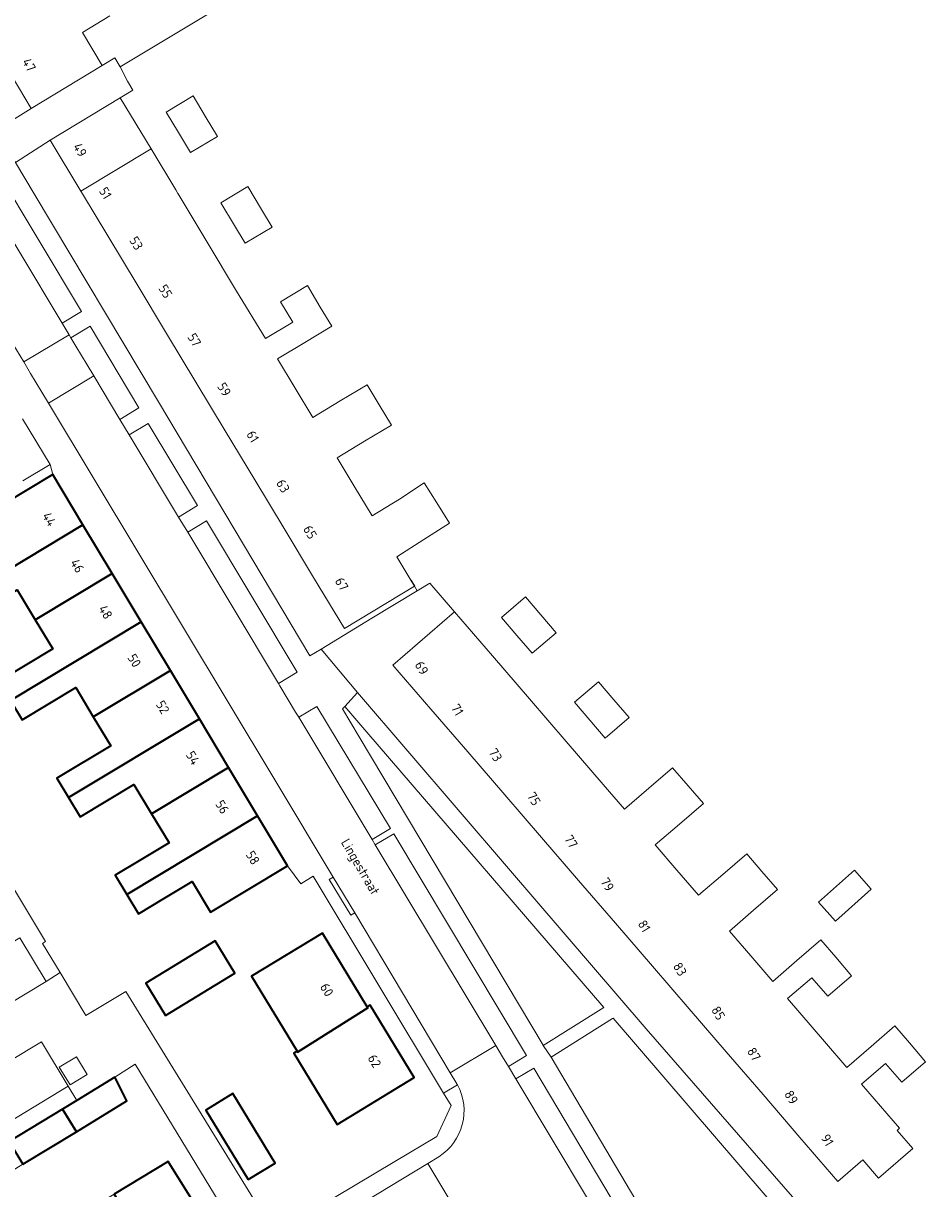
# Model space of a CAD drawing. Header units: metres. Extents: x 129909 to 134295, y 430065 to 433784.
# Tile 14 of 21: x 134209 to 134295, y 432905 to 433016. Entities that reach past the tile are written whole.
import ezdxf
from ezdxf.enums import TextEntityAlignment as Align

# ---------------------------------------------------------------- set-up
doc = ezdxf.new("R2010")
doc.units = ezdxf.units.M
doc.layers.add('4101', color=8, linetype='Continuous')
for name, color, linetype, lineweight in [('B-XX-OG-BEBOUWING-GV', 7, 'Continuous', 35), ('B-XX-OG-BEBOUWING-T18', 10, 'Continuous', 18), ('B-XX-OG-TERREIN_CULTUURSCHEIDING-GV', 7, 'Continuous', 18), ('B-XX-OG-TOPOGRAFIE-T18', 10, 'Continuous', 18), ('B-XX-OG-WEG-GV', 7, 'Continuous', 18)]:
    doc.layers.add(name, color=color, linetype=linetype, lineweight=lineweight)
doc.styles.add('NLCS-ISO-M-T18', font='NLCS-ISO.ttf', dxfattribs={"height": 1.8})

msp = doc.modelspace()

# ---------------------------------------------------------------- linework, layer by layer
at = {"layer": '4101', "color": 253}
msp.add_lwpolyline([(134245.74, 432963.15), (134246.09, 432962.57)], dxfattribs=at)
at = {"layer": 'B-XX-OG-BEBOUWING-GV', "color": 253}
for points in [[(134214.43, 432968.44), (134211.55, 432973.23), (134204.55, 432969.03), (134204.2, 432968.82), (134205.95, 432965.89), (134200.81, 432962.81), (134201.94, 432960.92)], [(134217.22, 432963.79), (134214.43, 432968.44), (134201.94, 432960.92), (134203.02, 432959.12), (134208.16, 432962.21), (134209.86, 432959.37)], [(134220, 432959.16), (134217.22, 432963.79), (134209.86, 432959.37), (134211.54, 432956.59), (134206.39, 432953.5), (134207.5, 432951.66)], [(134222.78, 432954.53), (134220, 432959.16), (134207.5, 432951.66), (134208.61, 432949.81), (134213.75, 432952.9), (134215.42, 432950.11)], [(134225.55, 432949.91), (134222.78, 432954.53), (134215.42, 432950.11), (134217.09, 432947.34), (134211.95, 432944.25), (134213.05, 432942.4)], [(134228.34, 432945.27), (134225.55, 432949.91), (134213.05, 432942.4), (134214.16, 432940.56), (134219.3, 432943.65), (134220.98, 432940.85)], [(134231.11, 432940.65), (134228.34, 432945.27), (134220.98, 432940.85), (134222.65, 432938.08), (134219.95, 432936.45), (134217.51, 432934.99), (134218.61, 432933.14)], [(134231.11, 432940.65), (134218.61, 432933.14), (134219.72, 432931.3), (134222.16, 432932.77), (134224.86, 432934.39), (134226.61, 432931.47), (134233.97, 432935.89)], [(134234.88, 432918.18), (134234.92, 432918.1), (134241.64, 432922.33), (134241.58, 432922.42), (134237.31, 432929.47), (134230.52, 432925.36)], [(134222.31, 432921.59), (134228.94, 432925.64), (134227.07, 432928.71), (134220.43, 432924.67)], [(134241.58, 432922.42), (134241.64, 432922.33), (134234.92, 432918.1), (134234.88, 432918.18), (134234.58, 432918), (134238.7, 432911.21), (134246.07, 432915.68), (134241.87, 432922.59)], [(134217.47, 432915.7), (134213.83, 432913.49), (134212.49, 432912.67), (134213.8, 432910.51), (134218.63, 432913.45)], [(134230.21, 432905.95), (134232.78, 432907.51), (134228.73, 432914.15), (134226.17, 432912.58)], [(134213.8, 432910.51), (134212.49, 432912.67), (134207.38, 432909.57), (134208.7, 432907.4)], [(134217.4, 432904.55), (134221.64, 432897.55), (134226.88, 432900.72), (134222.57, 432907.67)]]:
    msp.add_lwpolyline(points, close=True, dxfattribs=at)
at = {"layer": 'B-XX-OG-TERREIN_CULTUURSCHEIDING-GV', "color": 253}
for points in [[(134181.6, 433046.9), (134200.44, 433015.36), (134206.06, 433006.04), (134209.48, 433008.17), (134206.42, 433013.26), (134203.73, 433017.75)], [(134216.99, 433016.99), (134214.38, 433015.42), (134216.27, 433012.26), (134217.48, 433012.98), (134217.99, 433012.12), (134230.39, 433019.61)], [(134222.38, 433007.8), (134224.95, 433009.35), (134226.11, 433007.42)], [(134217.99, 433009.17), (134220.93, 433004.3)], [(134223.54, 433005.87), (134222.38, 433007.8)], [(134226.11, 433007.42), (134227.27, 433005.5), (134224.7, 433003.95), (134223.54, 433005.87)], [(134214.23, 433000.26), (134220.93, 433004.3)], [(134220.93, 433004.3), (134223.3, 433000.38), (134223.48, 433000.06)], [(134268.15, 432902.41), (134259.13, 432917.61), (134258.38, 432918.74), (134258.36, 432918.77), (134240.79, 432948.2), (134239.2, 432950.87), (134239.44, 432951.08), (134240.66, 432952.44), (134237.17, 432956.57), (134236.1, 432955.92), (134221.63, 432980.15), (134209.77, 433000), (134207.98, 433003.01)], [(134206.19, 433002.28), (134214.29, 432988.77), (134212.45, 432987.66), (134213.1, 432986.57), (134213.28, 432986.27), (134215.12, 432987.38), (134219.78, 432979.58), (134217.95, 432978.49), (134218.84, 432977.01), (134220.66, 432978.1), (134225.38, 432970.27), (134223.55, 432969.17), (134224.43, 432967.71), (134226.24, 432968.8), (134234.88, 432954.35), (134233.1, 432953.28), (134233.24, 432953.05), (134234.74, 432950.54), (134235.04, 432950.06), (134236.77, 432951.1), (134243.8, 432939.46), (134242.04, 432938.4), (134242.34, 432937.9), (134244.1, 432938.95), (134256.79, 432917.78), (134255.05, 432916.73), (134255.76, 432915.54), (134257.48, 432916.58), (134267.16, 432900.33)], [(134227.6, 432999.15), (134230.17, 433000.7), (134231.47, 432998.53)], [(134223.48, 433000.06), (134223.52, 433000), (134226.29, 432995.4)], [(134228.91, 432996.98), (134227.6, 432999.15)], [(134231.47, 432998.53), (134232.49, 432996.84), (134229.92, 432995.3), (134228.91, 432996.98)], [(134226.29, 432995.4), (134229.1, 432990.74)], [(134229.1, 432990.74), (134231.85, 432986.2)], [(134234.46, 432987.77), (134233.3, 432989.7), (134235.86, 432991.25), (134237.09, 432989.21)], [(134237.09, 432989.21), (134238.19, 432987.4), (134235.62, 432985.84)], [(134231.85, 432986.2), (134234.46, 432987.77)], [(134235.62, 432985.84), (134233.01, 432984.27)], [(134233.01, 432984.27), (134236.38, 432978.67)], [(134238.99, 432980.25), (134241.56, 432981.8), (134242.71, 432979.89)], [(134236.38, 432978.67), (134238.99, 432980.25)], [(134242.71, 432979.89), (134243.89, 432977.94), (134241.32, 432976.4)], [(134241.32, 432976.4), (134238.7, 432974.82)], [(134238.7, 432974.82), (134240.34, 432972.11)], [(134240.34, 432972.11), (134242.04, 432969.28)], [(134244.65, 432970.86), (134247.01, 432972.44), (134248.22, 432970.51)], [(134242.04, 432969.28), (134244.65, 432970.86)], [(134248.22, 432970.51), (134249.43, 432968.58), (134246.98, 432967.01)], [(134246.98, 432967.01), (134244.41, 432965.36)], [(134244.41, 432965.36), (134245.74, 432963.15)], [(134249.92, 432960.11), (134247.54, 432962.87), (134246.35, 432962.14)], [(134206.39, 432953.5), (134211.54, 432956.59), (134209.86, 432959.37), (134208.16, 432962.21)], [(134255.87, 432957.87), (134254.4, 432959.58), (134256.68, 432961.54), (134258.15, 432959.84)], [(134244.03, 432955.04), (134249.92, 432960.11)], [(134249.92, 432960.11), (134253.54, 432955.91)], [(134258.15, 432959.84), (134259.62, 432958.13)], [(134259.62, 432958.13), (134257.34, 432956.17), (134255.87, 432957.87)], [(134194.55, 432955.72), (134210.86, 432928.65), (134210.58, 432928.47), (134212.24, 432925.69), (134214.7, 432921.6), (134218.51, 432923.9), (134232.67, 432900.95)], [(134247.65, 432950.84), (134244.03, 432955.04)], [(134253.54, 432955.91), (134257.06, 432951.82)], [(134232.84, 432900.88), (134244.2, 432907.67), (134248.23, 432910.04), (134249.58, 432913.01), (134248.87, 432914.18), (134236.4, 432934.89), (134235.25, 432934.15), (134233.97, 432935.89), (134226.61, 432931.47), (134224.86, 432934.39), (134222.16, 432932.77), (134219.72, 432931.3), (134218.61, 432933.14), (134217.51, 432934.99), (134219.95, 432936.45), (134222.65, 432938.08), (134220.98, 432940.85), (134219.3, 432943.65), (134214.16, 432940.56), (134213.05, 432942.4), (134211.95, 432944.25), (134217.09, 432947.34), (134215.42, 432950.11), (134213.75, 432952.9), (134208.61, 432949.81)], [(134261.38, 432951.49), (134263.65, 432953.45), (134265.12, 432951.74)], [(134257.06, 432951.82), (134260.58, 432947.74)], [(134262.84, 432949.78), (134261.38, 432951.49)], [(134265.12, 432951.74), (134266.59, 432950.04), (134264.31, 432948.08), (134262.84, 432949.78)], [(134251.18, 432946.75), (134247.65, 432950.84)], [(134260.58, 432947.74), (134264.11, 432943.65)], [(134254.7, 432942.67), (134251.18, 432946.75)], [(134268.45, 432943.28), (134270.73, 432945.23), (134272.21, 432943.51)], [(134258.23, 432938.58), (134254.7, 432942.67)], [(134264.11, 432943.65), (134266.14, 432941.28)], [(134266.14, 432941.28), (134268.45, 432943.28)], [(134272.21, 432943.51), (134273.67, 432941.83), (134271.39, 432939.87)], [(134271.39, 432939.87), (134269.08, 432937.88)], [(134261.75, 432934.49), (134258.23, 432938.58)], [(134269.08, 432937.88), (134271.15, 432935.47)], [(134275.53, 432935.06), (134277.81, 432937.02), (134279.26, 432935.34)], [(134271.15, 432935.47), (134273.22, 432933.07)], [(134273.22, 432933.07), (134275.53, 432935.06)], [(134279.26, 432935.34), (134280.74, 432933.61), (134278.47, 432931.66)], [(134265.27, 432930.4), (134261.75, 432934.49)], [(134278.47, 432931.66), (134276.16, 432929.66)], [(134268.8, 432926.32), (134265.27, 432930.4)], [(134276.16, 432929.66), (134278.2, 432927.3)], [(134282.61, 432926.85), (134284.89, 432928.81), (134286.31, 432927.16)], [(134278.2, 432927.3), (134280.3, 432924.86)], [(134286.31, 432927.16), (134287.82, 432925.4), (134285.55, 432923.44), (134284.03, 432925.2)], [(134272.32, 432922.23), (134268.8, 432926.32)], [(134280.3, 432924.86), (134282.61, 432926.85)], [(134232.67, 432900.95), (134218.51, 432923.9), (134214.7, 432921.6), (134212.24, 432925.69), (134210.92, 432924.86), (134205.68, 432921.69)], [(134284.03, 432925.2), (134281.72, 432923.21)], [(134198.03, 432903.89), (134202.27, 432906.47), (134207.38, 432909.57), (134212.49, 432912.67), (134213.83, 432913.49), (134213.02, 432914.84), (134200.72, 432907.4), (134200.35, 432907.17), (134198.65, 432906.15), (134197.55, 432907.98), (134192.7, 432915.94), (134191.69, 432917.65), (134191.11, 432918.59), (134189.5, 432921.1), (134187.89, 432923.69), (134185.89, 432922.45), (134187.37, 432919.9), (134187.95, 432920.25), (134188.3, 432920.45), (134189.88, 432917.81), (134195.51, 432908.36), (134194.41, 432907.65), (134194.9, 432906.79), (134196.1, 432904.65)], [(134281.72, 432923.21), (134285.25, 432919.12)], [(134275.84, 432918.14), (134272.32, 432922.23)], [(134289.69, 432918.64), (134291.97, 432920.6), (134293.35, 432918.99)], [(134198.13, 432911.67), (134210.47, 432919.08), (134213.02, 432914.84), (134213.83, 432913.49), (134217.47, 432915.7), (134219.41, 432916.96), (134230.12, 432899.4)], [(134279.37, 432914.05), (134275.84, 432918.14)], [(134285.25, 432919.12), (134287.38, 432916.65)], [(134287.38, 432916.65), (134289.69, 432918.64)], [(134293.35, 432918.99), (134294.9, 432917.19), (134292.63, 432915.23), (134291.08, 432917.03)], [(134291.08, 432917.03), (134288.77, 432915.04)], [(134288.77, 432915.04), (134292.39, 432910.84), (134292.17, 432910.64), (134293.66, 432908.91), (134290.39, 432906.09), (134288.9, 432907.81), (134286.52, 432905.76), (134282.89, 432909.97)], [(134288.77, 432915.04), (134292.39, 432910.84), (134292.17, 432910.64), (134293.66, 432908.91), (134290.39, 432906.09), (134288.9, 432907.81), (134286.52, 432905.76), (134282.89, 432909.97)], [(134282.89, 432909.97), (134279.37, 432914.05)]]:
    msp.add_lwpolyline(points, dxfattribs=at)
for points in [[(134217.99, 433009.17), (134219.19, 433009.9), (134218.67, 433010.75), (134217.99, 433012.12), (134217.48, 433012.98), (134216.27, 433012.26), (134209.48, 433008.17), (134206.06, 433006.04), (134207.98, 433003.01), (134211.29, 433005.13)], [(134228.02, 432977.39), (134225.21, 432982.04), (134222.4, 432986.7), (134219.6, 432991.36), (134216.79, 432996.02), (134214.39, 433000), (134214.23, 433000.26), (134211.29, 433005.13), (134207.98, 433003.01), (134209.77, 433000), (134221.63, 432980.15), (134236.1, 432955.92), (134237.17, 432956.57), (134242.02, 432959.51), (134246.35, 432962.14), (134246.09, 432962.57), (134239.39, 432958.53), (134236.45, 432963.41), (134233.64, 432968.07), (134230.83, 432972.73)], [(134286.63, 432899.19), (134286.13, 432899.76), (134285.85, 432900.08), (134268.21, 432920.32), (134255.07, 432935.63), (134240.66, 432952.44), (134239.44, 432951.08), (134241.53, 432948.65), (134264.16, 432922.36), (134258.38, 432918.74), (134259.13, 432917.61), (134265.01, 432921.3), (134265.06, 432921.33), (134284.42, 432898.83), (134275.87, 432891.54), (134276.35, 432889.46), (134277.2, 432890.22), (134277.65, 432890.6), (134287.15, 432898.59)], [(134241.53, 432948.65), (134239.44, 432951.08), (134239.2, 432950.87), (134240.79, 432948.2), (134258.36, 432918.77), (134258.38, 432918.74), (134264.16, 432922.36)], [(134284.67, 432932.43), (134288.09, 432935.47), (134289.71, 432933.65), (134286.3, 432930.61)], [(134234.58, 432918), (134234.88, 432918.18), (134230.52, 432925.36), (134237.31, 432929.47), (134241.58, 432922.42), (134241.87, 432922.59), (134246.07, 432915.68), (134238.7, 432911.21)], [(134222.31, 432921.59), (134220.43, 432924.67), (134227.07, 432928.71), (134228.94, 432925.64)], [(134265.01, 432921.3), (134259.13, 432917.61), (134268.15, 432902.41), (134269.42, 432900.35), (134272.23, 432896.32), (134275.87, 432891.54), (134284.42, 432898.83), (134265.06, 432921.33)], [(134214.82, 432915.97), (134213.2, 432914.98), (134212.17, 432916.68), (134213.8, 432917.66)], [(134230.12, 432899.4), (134219.41, 432916.96), (134217.47, 432915.7), (134218.63, 432913.45), (134213.8, 432910.51), (134208.7, 432907.4), (134203.59, 432904.29), (134198.49, 432901.18), (134193.38, 432898.07), (134188.27, 432894.96), (134183.17, 432891.85), (134178.06, 432888.74), (134172.96, 432885.63), (134167.67, 432882.41), (134166.33, 432884.64), (134164.66, 432883.93), (134175.33, 432866.37), (134186.39, 432873.01), (134201.05, 432881.88), (134229.99, 432899.32)], [(134232.78, 432907.51), (134230.21, 432905.95), (134226.17, 432912.58), (134228.73, 432914.15)], [(134202.05, 432895.29), (134207.17, 432898.38), (134212.29, 432901.46), (134217.4, 432904.55), (134222.57, 432907.67), (134226.88, 432900.72), (134221.64, 432897.55), (134216.52, 432894.46), (134211.41, 432891.36), (134206.29, 432888.27), (134201.17, 432885.18), (134196.06, 432882.08), (134190.94, 432878.99), (134185.83, 432875.9), (134180.71, 432872.8), (134175.47, 432869.64), (134171.24, 432876.69), (134176.46, 432879.84), (134181.58, 432882.93), (134186.7, 432886.02), (134191.81, 432889.11), (134196.93, 432892.2)]]:
    msp.add_lwpolyline(points, close=True, dxfattribs=at)
at = {"layer": 'B-XX-OG-WEG-GV', "color": 253}
for points in [[(134191.44, 433012.72), (134198.92, 433000.33), (134198.93, 433000.32), (134198.93, 433000.31), (134199.97, 432998.58), (134207.39, 432986.26), (134208.77, 432983.97), (134213.1, 432986.57), (134212.45, 432987.66), (134204.33, 433001.16), (134204.32, 433001.19), (134202.72, 433003.84), (134202.67, 433003.94), (134194.64, 433017.36), (134193.8, 433018.76), (134189.05, 433026.7), (134188.2, 433028.14), (134182.23, 433038.1)], [(134208.67, 432978.54), (134211.29, 432974.18), (134211.55, 432973.23), (134214.43, 432968.44), (134217.22, 432963.79), (134220, 432959.16), (134222.78, 432954.53), (134225.55, 432949.91), (134228.34, 432945.27), (134231.11, 432940.65), (134233.97, 432935.89), (134235.25, 432934.15), (134236.4, 432934.89), (134248.87, 432914.18), (134250.19, 432914.98), (134250.17, 432915.03), (134250.14, 432915.07), (134249.51, 432916.12), (134240.38, 432931.39), (134240, 432931.16), (134237.95, 432934.57), (134238.32, 432934.79), (134232.65, 432944.26), (134211.14, 432980.03), (134210.49, 432981.1), (134209.43, 432982.87), (134208.77, 432983.97), (134207.39, 432986.26)], [(134204.55, 432969.03), (134211.55, 432973.23), (134211.29, 432974.18), (134208.68, 432972.63)], [(134208.41, 432929.02), (134210.92, 432924.86), (134212.24, 432925.69), (134210.58, 432928.47), (134210.86, 432928.65), (134194.55, 432955.72)], [(134255.76, 432915.54), (134255.05, 432916.73), (134254.48, 432917.67), (134253.85, 432918.73), (134249.51, 432916.12), (134250.14, 432915.07), (134250.17, 432915.03), (134250.19, 432914.98)], [(134250.19, 432914.98), (134248.87, 432914.18), (134249.58, 432913.01), (134248.23, 432910.04), (134244.2, 432907.67), (134232.84, 432900.88), (134232.67, 432900.95), (134230.12, 432899.4), (134229.99, 432899.32), (134201.05, 432881.88), (134186.39, 432873.01), (134175.33, 432866.37), (134173.8, 432865.42), (134170.24, 432863.21), (134170.76, 432862.32)], [(134258.44, 432900.99), (134259.1, 432899.92), (134263.54, 432902.62), (134262.88, 432903.7), (134262.71, 432903.98), (134255.76, 432915.54)], [(134248.42, 432908.12), (134247.37, 432907.48), (134250.5, 432902.24), (134251.61, 432902.9)], [(134247.37, 432907.48), (134248.42, 432908.12)], [(134234.21, 432899.51), (134247.37, 432907.48)], [(134245.49, 432899.26), (134250.5, 432902.24), (134247.37, 432907.48), (134234.21, 432899.51)]]:
    msp.add_lwpolyline(points, dxfattribs=at)
for points in [[(134215.47, 432982.63), (134214.82, 432983.71), (134213.76, 432985.47), (134213.28, 432986.27), (134213.1, 432986.57), (134208.77, 432983.97), (134209.43, 432982.87), (134210.49, 432981.1), (134211.14, 432980.03)], [(134235.04, 432950.06), (134234.74, 432950.54), (134233.24, 432953.05), (134233.1, 432953.28), (134224.43, 432967.71), (134223.55, 432969.17), (134218.84, 432977.01), (134217.95, 432978.49), (134215.47, 432982.63), (134211.14, 432980.03), (134232.65, 432944.26), (134238.32, 432934.79), (134240.38, 432931.39), (134249.51, 432916.12), (134253.85, 432918.73), (134242.34, 432937.9), (134242.04, 432938.4)], [(134238.32, 432934.79), (134237.95, 432934.57), (134240, 432931.16), (134240.38, 432931.39)], [(134208.41, 432929.02), (134203.17, 432925.86), (134205.68, 432921.69), (134210.92, 432924.86)], [(134200.72, 432907.4), (134213.02, 432914.84), (134210.47, 432919.08), (134198.13, 432911.67)]]:
    msp.add_lwpolyline(points, close=True, dxfattribs=at)
at = {"layer": 'B-XX-OG-WEG-GV', "color": 253, "extrusion": (0, 0, -1)}
msp.add_arc((-134245.63, 432912.5), 5.19, 151.3833, 237.5008, dxfattribs=at)
at = {"layer": 'B-XX-OG-WEG-GV', "color": 253}
msp.add_arc((134245.63, 432912.5), 5.19, 302.4992, 28.6167, dxfattribs=at)

# ---------------------------------------------------------------- texts
at = {"layer": 'B-XX-OG-BEBOUWING-T18', "style": 'NLCS-ISO-M-T18'}
for s, p in [('47', (134208.58, 433012.62)), ('49', (134213.44, 433004.52)), ('51', (134215.92, 433000.3)), ('53', (134218.82, 432995.59)), ('55', (134221.6, 432991.01)), ('57', (134224.37, 432986.36)), ('59', (134227.21, 432981.65)), ('61', (134229.99, 432977.07)), ('63', (134232.83, 432972.42)), ('65', (134235.41, 432968.03)), ('67', (134238.44, 432963.06)), ('69', (134246.07, 432955.07)), ('71', (134249.53, 432950.98)), ('73', (134253.13, 432946.75)), ('75', (134256.79, 432942.57)), ('77', (134260.34, 432938.48)), ('79', (134263.8, 432934.4)), ('81', (134267.36, 432930.36)), ('83', (134270.73, 432926.32)), ('85', (134274.38, 432922.14)), ('87', (134277.79, 432918.2)), ('89', (134281.35, 432914.11)), ('91', (134284.86, 432909.93))]:
    msp.add_text(s, height=0.9, rotation=301, dxfattribs=at).set_placement(p)
for s, rotation, p in [('44', 300.9, (134211.22, 432968.96)), ('46', 301, (134213.89, 432964.51)), ('48', 301, (134216.59, 432960.1)), ('50', 301, (134219.34, 432955.47)), ('52', 301, (134222.05, 432951.02)), ('54', 301, (134224.93, 432946.17)), ('56', 300.9, (134227.73, 432941.5)), ('58', 301, (134230.65, 432936.65)), ('60', 301.3, (134237.72, 432924.05)), ('62', 301.3, (134242.27, 432917.25))]:
    msp.add_text(s, height=0.9, rotation=rotation, dxfattribs=at).set_placement(p, align=Align.MIDDLE_CENTER)
at = {"layer": 'B-XX-OG-TOPOGRAFIE-T18', "style": 'NLCS-ISO-M-T18'}
msp.add_text('Lingestraat', height=0.9, rotation=300.4, dxfattribs=at).set_placement((134240.93, 432935.79), align=Align.MIDDLE_CENTER)

doc.saveas('drawing.dxf')
